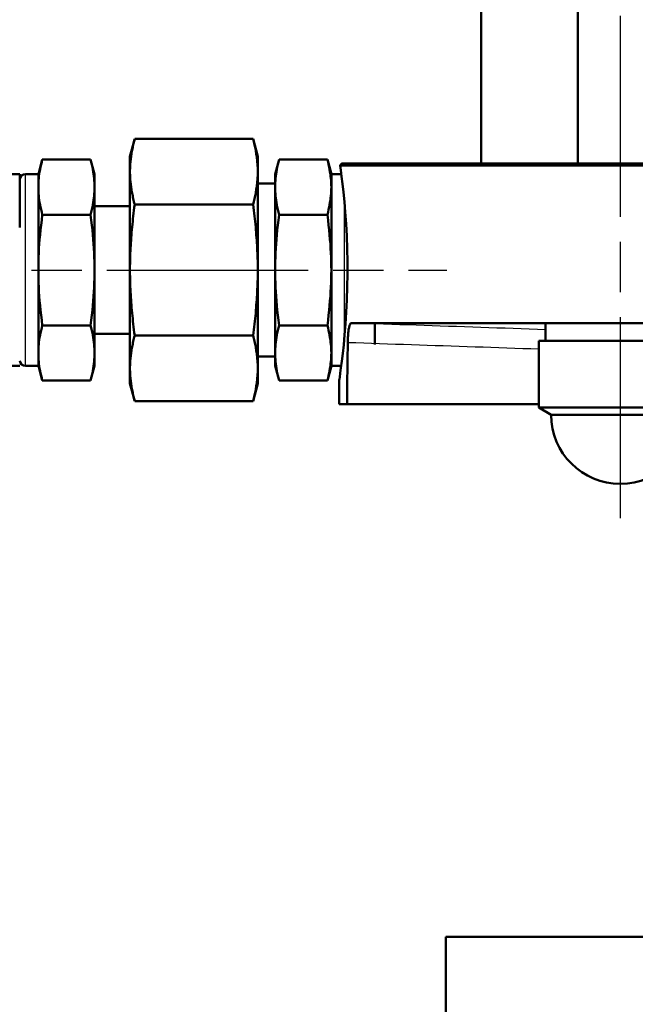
# Model space of a CAD drawing. Header units: millimetres. Extents: x 99 to 904, y 199 to 1209.
# Tile 9 of 15: x 237 to 323, y 784 to 922. Entities that reach past the tile are written whole.
import ezdxf

# ---------------------------------------------------------------- set-up
doc = ezdxf.new("R2010")
doc.units = ezdxf.units.MM
doc.header["$LTSCALE"] = 5
doc.linetypes.add('CHAIN', pattern=[0.3543, 0.2362, -0.0295, 0.0591, -0.0295])
for name, color, linetype, lineweight in [('Mittellinie(DIN)', 4, 'CHAIN', 25), ('Sichtbare Kanten(DIN)', 7, 'Continuous', 50), ('Sichtbare tangentiale Kanten(DIN)', 3, 'Continuous', 25)]:
    doc.layers.add(name, color=color, linetype=linetype, lineweight=lineweight)

msp = doc.modelspace()

# ---------------------------------------------------------------- linework, layer by layer
at = {"layer": 'Mittellinie(DIN)', "linetype": 'CHAIN', "ltscale": 23.990969}
for p, q in [((321.25, 852.16), (321.25, 1050.16)), ((206.42, 887.16), (296.79, 887.16))]:
    msp.add_line(p, q, dxfattribs=at)
at = {"layer": 'Sichtbare Kanten(DIN)'}
for p, q in [((315.25, 902.16), (315.25, 1003.58)), ((301.65, 902.16), (301.65, 1003.16)), ((252.16, 903.16), (252.83, 905.63)), ((252.83, 905.63), (269.5, 905.63)), ((270.16, 903.16), (269.5, 905.63)), ((239.25, 900.66), (239.81, 902.75)), ((239.81, 902.75), (246.6, 902.75)), ((247.16, 900.66), (246.6, 902.75)), ((252.16, 903.16), (252.16, 901.1)), ((270.16, 903.16), (270.16, 901.1)), ((272.62, 900.66), (273.18, 902.75)), ((279.97, 902.75), (273.18, 902.75)), ((280.53, 900.66), (279.97, 902.75)), ((281.98, 902.16), (491.4, 902.16)), ((252.16, 900.93), (252.16, 901.1)), ((252.16, 900.93), (252.16, 887.33)), ((270.16, 901.1), (270.16, 900.93)), ((270.16, 900.93), (270.16, 887.33)), ((491.65, 901.91), (281.76, 901.91)), ((227.62, 900.66), (236.62, 900.66)), ((236.62, 900.66), (236.62, 893.16)), ((239.25, 900.66), (237.43, 900.66)), ((239.25, 873.66), (239.25, 900.66)), ((247.16, 873.66), (247.16, 900.66)), ((270.16, 899.35), (272.62, 899.35)), ((272.62, 900.66), (272.62, 873.66)), ((280.53, 900.66), (280.53, 873.66)), ((280.53, 900.66), (281.93, 900.66)), ((247.16, 896.16), (252.16, 896.16)), ((252.83, 896.39), (269.5, 896.39)), ((239.81, 894.95), (246.6, 894.95)), ((279.97, 894.95), (273.18, 894.95)), ((252.16, 886.98), (252.16, 887.33)), ((252.16, 886.98), (252.16, 873.39)), ((270.16, 887.33), (270.16, 886.98)), ((270.16, 886.98), (270.16, 873.39)), ((239.81, 879.36), (246.6, 879.36)), ((279.97, 879.36), (273.18, 879.36)), ((491.65, 879.68), (283.34, 879.68)), ((286.66, 879.57), (286.66, 876.68)), ((310.7, 877.16), (310.7, 879.52)), ((247.16, 878.16), (252.16, 878.16)), ((252.83, 877.92), (269.5, 877.92)), ((309.75, 877.16), (332.75, 877.16)), ((309.75, 867.77), (309.75, 877.16)), ((270.16, 874.97), (272.62, 874.97)), ((227.62, 873.66), (236.62, 873.66)), ((239.25, 873.66), (237.43, 873.66)), ((239.25, 873.66), (239.81, 871.57)), ((247.16, 873.66), (246.6, 871.57)), ((252.16, 873.21), (252.16, 873.39)), ((252.16, 873.21), (252.16, 871.16)), ((270.16, 873.39), (270.16, 873.21)), ((270.16, 873.21), (270.16, 871.16)), ((272.62, 873.66), (273.18, 871.57)), ((280.53, 873.66), (279.97, 871.57)), ((280.53, 873.66), (281.93, 873.66)), ((281.65, 868.24), (281.65, 871.66)), ((239.81, 871.57), (246.6, 871.57)), ((252.16, 871.16), (252.83, 868.68)), ((270.16, 871.16), (269.5, 868.68)), ((279.97, 871.57), (273.18, 871.57)), ((252.83, 868.68), (269.5, 868.68)), ((281.65, 868.24), (282.73, 868.24)), ((282.73, 868.24), (309.75, 868.24)), ((309.75, 867.77), (332.75, 867.77)), ((311.5, 866.76), (309.75, 867.77)), ((331, 866.76), (311.5, 866.76)), ((296.65, 793.16), (476.65, 793.16)), ((296.65, 774.16), (296.65, 793.16))]:
    msp.add_line(p, q, dxfattribs=at)
at = {"layer": 'Sichtbare Kanten(DIN)', "flags": 128}
for points in [[(252.16, 901.1), (252.16, 901.28), (252.17, 901.46), (252.18, 901.65), (252.18, 901.83), (252.2, 902.01), (252.21, 902.19), (252.22, 902.37), (252.24, 902.55), (252.26, 902.74), (252.28, 902.92), (252.31, 903.1), (252.33, 903.29), (252.36, 903.48), (252.39, 903.66), (252.42, 903.85), (252.46, 904.04), (252.5, 904.23), (252.54, 904.43), (252.58, 904.62), (252.62, 904.82), (252.67, 905.02), (252.72, 905.22), (252.77, 905.43), (252.83, 905.63)], [(269.5, 905.63), (269.55, 905.43), (269.61, 905.22), (269.66, 905.02), (269.7, 904.82), (269.75, 904.62), (269.79, 904.43), (269.83, 904.23), (269.87, 904.04), (269.9, 903.85), (269.93, 903.66), (269.96, 903.48), (269.99, 903.29), (270.02, 903.1), (270.04, 902.92), (270.06, 902.74), (270.08, 902.55), (270.1, 902.37), (270.12, 902.19), (270.13, 902.01), (270.14, 901.83), (270.15, 901.65), (270.16, 901.46), (270.16, 901.28), (270.16, 901.1)], [(239.81, 894.95), (239.72, 895.32), (239.63, 895.68), (239.56, 896.02), (239.49, 896.36), (239.43, 896.69), (239.39, 897.01), (239.34, 897.32), (239.31, 897.63), (239.29, 897.94), (239.27, 898.24), (239.26, 898.55), (239.25, 898.85), (239.26, 899.15), (239.27, 899.45), (239.29, 899.76), (239.31, 900.06), (239.34, 900.38), (239.39, 900.69), (239.43, 901.01), (239.49, 901.34), (239.56, 901.68), (239.63, 902.02), (239.72, 902.38), (239.81, 902.75)], [(246.6, 902.75), (246.7, 902.38), (246.78, 902.02), (246.86, 901.68), (246.92, 901.34), (246.98, 901.01), (247.03, 900.69), (247.07, 900.38), (247.1, 900.06), (247.13, 899.76), (247.15, 899.45), (247.16, 899.15), (247.16, 898.85), (247.16, 898.55), (247.15, 898.24), (247.13, 897.94), (247.1, 897.63), (247.07, 897.32), (247.03, 897.01), (246.98, 896.69), (246.92, 896.36), (246.86, 896.02), (246.78, 895.68), (246.7, 895.32), (246.6, 894.95)], [(273.18, 894.95), (273.08, 895.32), (273, 895.68), (272.92, 896.02), (272.86, 896.36), (272.8, 896.69), (272.75, 897.01), (272.71, 897.32), (272.68, 897.63), (272.65, 897.94), (272.63, 898.24), (272.62, 898.55), (272.62, 898.85), (272.62, 899.15), (272.63, 899.45), (272.65, 899.76), (272.68, 900.06), (272.71, 900.38), (272.75, 900.69), (272.8, 901.01), (272.86, 901.34), (272.92, 901.68), (273, 902.02), (273.08, 902.38), (273.18, 902.75)], [(279.97, 902.75), (280.06, 902.38), (280.15, 902.02), (280.22, 901.68), (280.29, 901.34), (280.34, 901.01), (280.39, 900.69), (280.43, 900.38), (280.47, 900.06), (280.49, 899.76), (280.51, 899.45), (280.52, 899.15), (280.53, 898.85), (280.52, 898.55), (280.51, 898.24), (280.49, 897.94), (280.47, 897.63), (280.43, 897.32), (280.39, 897.01), (280.34, 896.69), (280.29, 896.36), (280.22, 896.02), (280.15, 895.68), (280.06, 895.32), (279.97, 894.95)], [(281.98, 902.16), (281.97, 902.15), (281.96, 902.14), (281.95, 902.13), (281.94, 902.12), (281.94, 902.11), (281.93, 902.1), (281.92, 902.09), (281.91, 902.08), (281.9, 902.07), (281.89, 902.06), (281.88, 902.05), (281.88, 902.04), (281.87, 902.03), (281.86, 902.02), (281.85, 902.01), (281.84, 902), (281.83, 901.98), (281.82, 901.97), (281.81, 901.96), (281.8, 901.95), (281.79, 901.94), (281.78, 901.93), (281.77, 901.92), (281.76, 901.91)], [(252.83, 896.39), (252.77, 896.6), (252.72, 896.81), (252.67, 897.01), (252.62, 897.21), (252.58, 897.41), (252.54, 897.6), (252.5, 897.79), (252.46, 897.99), (252.42, 898.18), (252.39, 898.36), (252.36, 898.55), (252.33, 898.74), (252.31, 898.92), (252.28, 899.11), (252.26, 899.29), (252.24, 899.47), (252.22, 899.65), (252.21, 899.84), (252.2, 900.02), (252.18, 900.2), (252.18, 900.38), (252.17, 900.56), (252.16, 900.74), (252.16, 900.93)], [(270.16, 900.93), (270.16, 900.74), (270.16, 900.56), (270.15, 900.38), (270.14, 900.2), (270.13, 900.02), (270.12, 899.84), (270.1, 899.65), (270.08, 899.47), (270.06, 899.29), (270.04, 899.11), (270.02, 898.92), (269.99, 898.74), (269.96, 898.55), (269.93, 898.36), (269.9, 898.18), (269.87, 897.99), (269.83, 897.79), (269.79, 897.6), (269.75, 897.41), (269.7, 897.21), (269.66, 897.01), (269.61, 896.81), (269.55, 896.6), (269.5, 896.39)], [(281.76, 901.91), (281.86, 901.23), (281.97, 900.36), (282.1, 899.31), (282.23, 898.12), (282.36, 896.79), (282.49, 895.3), (282.6, 893.67), (282.69, 891.94), (282.76, 890.15), (282.8, 888.35), (282.8, 886.57), (282.78, 884.78), (282.72, 882.98), (282.64, 881.23), (282.53, 879.56), (282.4, 878.01), (282.27, 876.62), (282.14, 875.4), (282.01, 874.3), (281.89, 873.36), (281.79, 872.61), (281.72, 872.08), (281.67, 871.76), (281.65, 871.66)], [(252.16, 887.33), (252.16, 887.7), (252.17, 888.06), (252.18, 888.42), (252.18, 888.79), (252.2, 889.15), (252.21, 889.51), (252.22, 889.87), (252.24, 890.24), (252.26, 890.6), (252.28, 890.97), (252.31, 891.34), (252.33, 891.71), (252.36, 892.08), (252.39, 892.45), (252.42, 892.83), (252.46, 893.21), (252.5, 893.6), (252.54, 893.98), (252.58, 894.37), (252.62, 894.77), (252.67, 895.17), (252.72, 895.57), (252.77, 895.98), (252.83, 896.39)], [(269.5, 896.39), (269.55, 895.98), (269.61, 895.57), (269.66, 895.17), (269.7, 894.77), (269.75, 894.37), (269.79, 893.98), (269.83, 893.6), (269.87, 893.21), (269.9, 892.83), (269.93, 892.45), (269.96, 892.08), (269.99, 891.71), (270.02, 891.34), (270.04, 890.97), (270.06, 890.6), (270.08, 890.24), (270.1, 889.87), (270.12, 889.51), (270.13, 889.15), (270.14, 888.79), (270.15, 888.42), (270.16, 888.06), (270.16, 887.7), (270.16, 887.33)], [(239.81, 879.36), (239.72, 880.1), (239.63, 880.81), (239.56, 881.5), (239.49, 882.17), (239.43, 882.83), (239.39, 883.47), (239.34, 884.1), (239.31, 884.73), (239.29, 885.34), (239.27, 885.95), (239.26, 886.55), (239.25, 887.16), (239.26, 887.76), (239.27, 888.37), (239.29, 888.97), (239.31, 889.59), (239.34, 890.21), (239.39, 890.84), (239.43, 891.48), (239.49, 892.14), (239.56, 892.81), (239.63, 893.5), (239.72, 894.21), (239.81, 894.95)], [(246.6, 894.95), (246.7, 894.21), (246.78, 893.5), (246.86, 892.81), (246.92, 892.14), (246.98, 891.48), (247.03, 890.84), (247.07, 890.21), (247.1, 889.59), (247.13, 888.97), (247.15, 888.37), (247.16, 887.76), (247.16, 887.16), (247.16, 886.55), (247.15, 885.95), (247.13, 885.34), (247.1, 884.73), (247.07, 884.1), (247.03, 883.47), (246.98, 882.83), (246.92, 882.17), (246.86, 881.5), (246.78, 880.81), (246.7, 880.1), (246.6, 879.36)], [(273.18, 879.36), (273.08, 880.1), (273, 880.81), (272.92, 881.5), (272.86, 882.17), (272.8, 882.83), (272.75, 883.47), (272.71, 884.1), (272.68, 884.73), (272.65, 885.34), (272.63, 885.95), (272.62, 886.55), (272.62, 887.16), (272.62, 887.76), (272.63, 888.37), (272.65, 888.97), (272.68, 889.59), (272.71, 890.21), (272.75, 890.84), (272.8, 891.48), (272.86, 892.14), (272.92, 892.81), (273, 893.5), (273.08, 894.21), (273.18, 894.95)], [(279.97, 894.95), (280.06, 894.21), (280.15, 893.5), (280.22, 892.81), (280.29, 892.14), (280.34, 891.48), (280.39, 890.84), (280.43, 890.21), (280.47, 889.59), (280.49, 888.97), (280.51, 888.37), (280.52, 887.76), (280.53, 887.16), (280.52, 886.55), (280.51, 885.95), (280.49, 885.34), (280.47, 884.73), (280.43, 884.1), (280.39, 883.47), (280.34, 882.83), (280.29, 882.17), (280.22, 881.5), (280.15, 880.81), (280.06, 880.1), (279.97, 879.36)], [(252.83, 877.92), (252.77, 878.33), (252.72, 878.74), (252.67, 879.15), (252.62, 879.55), (252.58, 879.94), (252.54, 880.33), (252.5, 880.72), (252.46, 881.1), (252.42, 881.48), (252.39, 881.86), (252.36, 882.23), (252.33, 882.61), (252.31, 882.98), (252.28, 883.34), (252.26, 883.71), (252.24, 884.08), (252.22, 884.44), (252.21, 884.8), (252.2, 885.17), (252.18, 885.53), (252.18, 885.89), (252.17, 886.25), (252.16, 886.62), (252.16, 886.98)], [(270.16, 886.98), (270.16, 886.62), (270.16, 886.25), (270.15, 885.89), (270.14, 885.53), (270.13, 885.17), (270.12, 884.8), (270.1, 884.44), (270.08, 884.08), (270.06, 883.71), (270.04, 883.34), (270.02, 882.98), (269.99, 882.61), (269.96, 882.23), (269.93, 881.86), (269.9, 881.48), (269.87, 881.1), (269.83, 880.72), (269.79, 880.33), (269.75, 879.94), (269.7, 879.55), (269.66, 879.15), (269.61, 878.74), (269.55, 878.33), (269.5, 877.92)], [(239.81, 871.57), (239.72, 871.94), (239.63, 872.29), (239.56, 872.64), (239.49, 872.97), (239.43, 873.3), (239.39, 873.62), (239.34, 873.94), (239.31, 874.25), (239.29, 874.56), (239.27, 874.86), (239.26, 875.16), (239.25, 875.47), (239.26, 875.77), (239.27, 876.07), (239.29, 876.37), (239.31, 876.68), (239.34, 876.99), (239.39, 877.31), (239.43, 877.63), (239.49, 877.96), (239.56, 878.29), (239.63, 878.64), (239.72, 878.99), (239.81, 879.36)], [(246.6, 879.36), (246.7, 878.99), (246.78, 878.64), (246.86, 878.29), (246.92, 877.96), (246.98, 877.63), (247.03, 877.31), (247.07, 876.99), (247.1, 876.68), (247.13, 876.37), (247.15, 876.07), (247.16, 875.77), (247.16, 875.47), (247.16, 875.16), (247.15, 874.86), (247.13, 874.56), (247.1, 874.25), (247.07, 873.94), (247.03, 873.62), (246.98, 873.3), (246.92, 872.97), (246.86, 872.64), (246.78, 872.29), (246.7, 871.94), (246.6, 871.57)], [(273.18, 871.57), (273.08, 871.94), (273, 872.29), (272.92, 872.64), (272.86, 872.97), (272.8, 873.3), (272.75, 873.62), (272.71, 873.94), (272.68, 874.25), (272.65, 874.56), (272.63, 874.86), (272.62, 875.16), (272.62, 875.47), (272.62, 875.77), (272.63, 876.07), (272.65, 876.37), (272.68, 876.68), (272.71, 876.99), (272.75, 877.31), (272.8, 877.63), (272.86, 877.96), (272.92, 878.29), (273, 878.64), (273.08, 878.99), (273.18, 879.36)], [(279.97, 879.36), (280.06, 878.99), (280.15, 878.64), (280.22, 878.29), (280.29, 877.96), (280.34, 877.63), (280.39, 877.31), (280.43, 876.99), (280.47, 876.68), (280.49, 876.37), (280.51, 876.07), (280.52, 875.77), (280.53, 875.47), (280.52, 875.16), (280.51, 874.86), (280.49, 874.56), (280.47, 874.25), (280.43, 873.94), (280.39, 873.62), (280.34, 873.3), (280.29, 872.97), (280.22, 872.64), (280.15, 872.29), (280.06, 871.94), (279.97, 871.57)], [(283.34, 879.68), (283.31, 879.68), (283.27, 879.66), (283.24, 879.63), (283.21, 879.6), (283.18, 879.55), (283.15, 879.48), (283.12, 879.41), (283.09, 879.33), (283.07, 879.24), (283.04, 879.14), (283.02, 879.03), (282.99, 878.91), (282.97, 878.78), (282.95, 878.64), (282.94, 878.5), (282.92, 878.35), (282.9, 878.19), (282.89, 878.03), (282.88, 877.86), (282.87, 877.69), (282.86, 877.51), (282.85, 877.33), (282.85, 877.15), (282.84, 876.96)], [(252.16, 873.39), (252.16, 873.57), (252.17, 873.75), (252.18, 873.93), (252.18, 874.11), (252.2, 874.3), (252.21, 874.48), (252.22, 874.66), (252.24, 874.84), (252.26, 875.02), (252.28, 875.21), (252.31, 875.39), (252.33, 875.58), (252.36, 875.76), (252.39, 875.95), (252.42, 876.14), (252.46, 876.33), (252.5, 876.52), (252.54, 876.71), (252.58, 876.91), (252.62, 877.11), (252.67, 877.31), (252.72, 877.51), (252.77, 877.71), (252.83, 877.92)], [(269.5, 877.92), (269.55, 877.71), (269.61, 877.51), (269.66, 877.31), (269.7, 877.11), (269.75, 876.91), (269.79, 876.71), (269.83, 876.52), (269.87, 876.33), (269.9, 876.14), (269.93, 875.95), (269.96, 875.76), (269.99, 875.58), (270.02, 875.39), (270.04, 875.21), (270.06, 875.02), (270.08, 874.84), (270.1, 874.66), (270.12, 874.48), (270.13, 874.3), (270.14, 874.11), (270.15, 873.93), (270.16, 873.75), (270.16, 873.57), (270.16, 873.39)], [(282.84, 876.96), (282.84, 876.6), (282.83, 876.23), (282.83, 875.87), (282.82, 875.51), (282.82, 875.14), (282.82, 874.78), (282.81, 874.42), (282.81, 874.05), (282.8, 873.69), (282.8, 873.33), (282.79, 872.96), (282.79, 872.6), (282.78, 872.24), (282.78, 871.87), (282.77, 871.51), (282.77, 871.15), (282.76, 870.78), (282.76, 870.42), (282.75, 870.06), (282.75, 869.69), (282.74, 869.33), (282.74, 868.97), (282.74, 868.6), (282.73, 868.24)], [(252.83, 868.68), (252.77, 868.89), (252.72, 869.09), (252.67, 869.3), (252.62, 869.5), (252.58, 869.69), (252.54, 869.89), (252.5, 870.08), (252.46, 870.27), (252.42, 870.46), (252.39, 870.65), (252.36, 870.84), (252.33, 871.03), (252.31, 871.21), (252.28, 871.39), (252.26, 871.58), (252.24, 871.76), (252.22, 871.94), (252.21, 872.12), (252.2, 872.31), (252.18, 872.49), (252.18, 872.67), (252.17, 872.85), (252.16, 873.03), (252.16, 873.21)], [(270.16, 873.21), (270.16, 873.03), (270.16, 872.85), (270.15, 872.67), (270.14, 872.49), (270.13, 872.31), (270.12, 872.12), (270.1, 871.94), (270.08, 871.76), (270.06, 871.58), (270.04, 871.39), (270.02, 871.21), (269.99, 871.03), (269.96, 870.84), (269.93, 870.65), (269.9, 870.46), (269.87, 870.27), (269.83, 870.08), (269.79, 869.89), (269.75, 869.69), (269.7, 869.5), (269.66, 869.3), (269.61, 869.09), (269.55, 868.89), (269.5, 868.68)]]:
    msp.add_lwpolyline(points, dxfattribs=at)
at = {"layer": 'Sichtbare Kanten(DIN)'}
for centre, radius, start, end in [((237.43, 899.85), 0.81, 90, 172), ((237.43, 874.47), 0.81, 188, 270), ((321.25, 866.76), 9.75, 180, 0)]:
    msp.add_arc(centre, radius, start, end, dxfattribs=at)
at = {"layer": 'Sichtbare tangentiale Kanten(DIN)'}
for p, q in [((237.43, 873.66), (237.43, 900.66)), ((282.35, 896.86), (282.35, 877.45))]:
    msp.add_line(p, q, dxfattribs=at)
at = {"layer": 'Sichtbare tangentiale Kanten(DIN)', "flags": 128}
for points in [[(310.7, 878.75), (309.56, 878.79), (308.42, 878.83), (307.28, 878.87), (306.14, 878.9), (305, 878.94), (303.86, 878.98), (302.72, 879.02), (301.58, 879.06), (300.44, 879.1), (299.3, 879.14), (298.16, 879.18), (297.02, 879.22), (295.88, 879.25), (294.74, 879.29), (293.6, 879.33), (292.46, 879.37), (291.32, 879.41), (290.18, 879.45), (289.04, 879.49), (287.9, 879.53), (286.76, 879.57), (285.62, 879.61), (284.48, 879.64), (283.34, 879.68)], [(282.84, 876.96), (283.97, 876.92), (285.09, 876.88), (286.21, 876.85), (287.33, 876.81), (288.45, 876.77), (289.57, 876.73), (290.69, 876.69), (291.81, 876.65), (292.93, 876.62), (294.05, 876.58), (295.17, 876.54), (296.3, 876.5), (297.42, 876.46), (298.54, 876.42), (299.66, 876.39), (300.78, 876.35), (301.9, 876.31), (303.02, 876.27), (304.14, 876.23), (305.26, 876.19), (306.38, 876.16), (307.51, 876.12), (308.63, 876.08), (309.75, 876.04)]]:
    msp.add_lwpolyline(points, dxfattribs=at)

doc.saveas('drawing.dxf')
